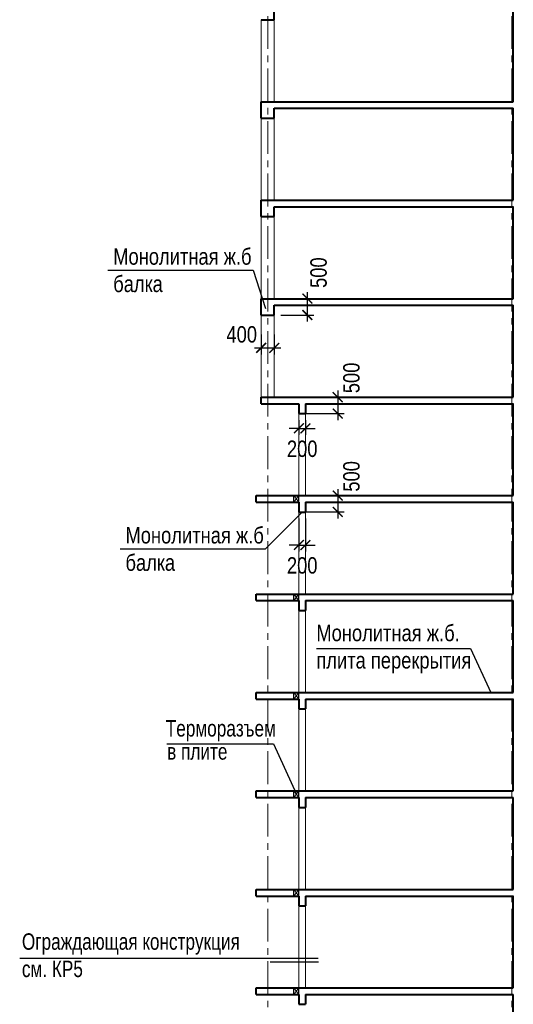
# Model space of a CAD drawing. Header units: millimetres. Extents: x 65947 to 286954, y -29687 to 89113.
# Tile 8 of 25: x 109219 to 124265, y 28041 to 58041. Entities that reach past the tile are written whole.
import ezdxf

# ---------------------------------------------------------------- set-up
doc = ezdxf.new("R2010")
doc.units = ezdxf.units.MM
doc.linetypes.add('CENTER', pattern=[2, 1.25, -0.25, 0.25, -0.25])
for name, color, linetype, lineweight in [('Оси', 7, 'CENTER', 15), ('перекрытия', 5, 'Continuous', 40), ('СК-050-П(литы перекрытия)', 5, 'Continuous', 40), ('СК-110-О-РАЗМЕРЫ', 7, 'Continuous', 15), ('СК-400-Т(екст)', 7, 'Continuous', 20), ('стены тонкие', 12, 'Continuous', 30)]:
    doc.layers.add(name, color=color, linetype=linetype, lineweight=lineweight)
for name, color, linetype in [('Т-ВЫНОСКИ.АР-061', 7, 'Continuous'), ('текст', 7, 'Continuous'), ('Чертеж и Рисунок', 7, 'Continuous')]:
    doc.layers.add(name, color=color, linetype=linetype)
doc.styles.add('RUSS', font='arial.ttf', dxfattribs={"width": 0.8})
doc.dimstyles.new('100-200', dxfattribs={"dimscale": 0, "dimtxt": 500, "dimasz": 300, "dimexe": 200, "dimexo": 200, "dimgap": 200, "dimtad": 1, "dimdec": 0, "dimzin": 0, "dimdsep": 46, "dimtxsty": 'RUSS', "dimblk": 'ARCHTICK', "dimcen": 0.096, "dimdle": 200, "dimclrd": 7, "dimclre": 7, "dimclrt": 256, "dimadec": 0, "dimazin": 0, "dimtfac": 1, "dimtdec": 0, "dimtmove": 2, "dimatfit": 3, "dimldrblk": 'OBLIQUE', "dimfxl": 1, "dimtolj": 1, "dimtzin": 0, "dimarcsym": 0})

# ---------------------------------------------------------------- blocks, each defined once
blk = doc.blocks.new('_ArchTick')
at = {"color": 0, "linetype": 'ByBlock', "const_width": 0.15}
blk.add_lwpolyline([(-0.5, -0.5), (0.5, 0.5)], dxfattribs=at)
blk = doc.blocks.new('*D80')
at = {"layer": 'Defpoints', "color": 0, "lineweight": 50, "transparency": 16777216}
for p in [(117730, 43541), (117730, 43041), (118913, 43041)]:
    blk.add_point(p, dxfattribs=at)
at = {"layer": 'СК-110-О-РАЗМЕРЫ', "color": 7, "lineweight": -2, "transparency": 16777216}
for p, q in [((117930, 43541), (119113, 43541)), ((118913, 43741), (118913, 42841)), ((117930, 43041), (119113, 43041))]:
    blk.add_line(p, q, dxfattribs=at)
at = {"layer": 'СК-110-О-РАЗМЕРЫ', "color": 7, "lineweight": -2, "transparency": 16777216, "xscale": 300, "yscale": 300, "zscale": 300}
for p, rotation in [((118913, 43541), 90), ((118913, 43041), 270)]:
    blk.add_blockref('_ArchTick', p, dxfattribs=dict(at, rotation=rotation))
at = {"layer": 'СК-110-О-РАЗМЕРЫ', "transparency": 16777216, "insert": (119333, 44126), "char_height": 500, "attachment_point": 5, "rotation": 90, "style": 'RUSS'}
blk.add_mtext('\\A1;500', dxfattribs=at)
blk = doc.blocks.new('_Oblique')
at = {"color": 0, "linetype": 'ByBlock', "lineweight": -2}
blk.add_line((-0.5, -0.5), (0.5, 0.5), dxfattribs=at)
blk = doc.blocks.new('*D81')
at = {"layer": 'Defpoints', "color": 0, "lineweight": 50, "transparency": 16777216}
for p in [(117730, 43041), (117930, 43041), (117930, 42035)]:
    blk.add_point(p, dxfattribs=at)
at = {"layer": 'СК-110-О-РАЗМЕРЫ', "color": 7, "lineweight": -2, "transparency": 16777216}
for p, q in [((117730, 42841), (117730, 41835)), ((117930, 42841), (117930, 41835)), ((117730, 42035), (117430, 42035)), ((117730, 42035), (117930, 42035)), ((117930, 42035), (118230, 42035))]:
    blk.add_line(p, q, dxfattribs=at)
at = {"layer": 'СК-110-О-РАЗМЕРЫ', "color": 7, "lineweight": -2, "transparency": 16777216, "xscale": 300, "yscale": 300, "zscale": 300}
blk.add_blockref('_ArchTick', (117730, 42035), dxfattribs=at)
at = {"layer": 'СК-110-О-РАЗМЕРЫ', "color": 7, "lineweight": -2, "transparency": 16777216, "xscale": 300, "yscale": 300, "zscale": 300, "rotation": 180}
blk.add_blockref('_ArchTick', (117930, 42035), dxfattribs=at)
at = {"layer": 'СК-110-О-РАЗМЕРЫ', "transparency": 16777216, "insert": (117830, 41410), "char_height": 500, "attachment_point": 5, "style": 'RUSS'}
blk.add_mtext('\\A1;200', dxfattribs=at)
blk = doc.blocks.new('*D82')
at = {"layer": 'Defpoints', "color": 0, "lineweight": 50, "transparency": 16777216}
for p in [(116580, 48649), (116980, 48649), (116980, 48043)]:
    blk.add_point(p, dxfattribs=at)
at = {"layer": 'СК-110-О-РАЗМЕРЫ', "color": 7, "lineweight": -2, "transparency": 16777216}
for p, q in [((116580, 48449), (116580, 47843)), ((116980, 48449), (116980, 47843)), ((116380, 48043), (117180, 48043))]:
    blk.add_line(p, q, dxfattribs=at)
at = {"layer": 'СК-110-О-РАЗМЕРЫ', "color": 7, "lineweight": -2, "transparency": 16777216, "xscale": 300, "yscale": 300, "zscale": 300, "rotation": 180}
blk.add_blockref('_ArchTick', (116580, 48043), dxfattribs=at)
at = {"layer": 'СК-110-О-РАЗМЕРЫ', "color": 7, "lineweight": -2, "transparency": 16777216, "xscale": 300, "yscale": 300, "zscale": 300}
blk.add_blockref('_ArchTick', (116980, 48043), dxfattribs=at)
at = {"layer": 'СК-110-О-РАЗМЕРЫ', "transparency": 16777216, "insert": (115987, 48450), "char_height": 500, "attachment_point": 5, "style": 'RUSS'}
blk.add_mtext('\\A1;400', dxfattribs=at)
blk = doc.blocks.new('*D83')
at = {"layer": 'Defpoints', "color": 0, "lineweight": 50, "transparency": 16777216}
for p in [(116980, 49541), (117989, 49541), (116980, 49041)]:
    blk.add_point(p, dxfattribs=at)
at = {"layer": 'СК-110-О-РАЗМЕРЫ', "color": 7, "lineweight": -2, "transparency": 16777216}
for p, q in [((117180, 49541), (118189, 49541)), ((117989, 48841), (117989, 49741)), ((117180, 49041), (118189, 49041))]:
    blk.add_line(p, q, dxfattribs=at)
at = {"layer": 'СК-110-О-РАЗМЕРЫ', "color": 7, "lineweight": -2, "transparency": 16777216, "xscale": 300, "yscale": 300, "zscale": 300}
for p, rotation in [((117989, 49541), 90), ((117989, 49041), 270)]:
    blk.add_blockref('_ArchTick', p, dxfattribs=dict(at, rotation=rotation))
at = {"layer": 'СК-110-О-РАЗМЕРЫ', "transparency": 16777216, "insert": (118331, 50333), "char_height": 500, "attachment_point": 5, "rotation": 90, "style": 'RUSS'}
blk.add_mtext('\\A1;500', dxfattribs=at)
blk = doc.blocks.new('*D89')
at = {"layer": 'Defpoints', "color": 0, "lineweight": 50, "transparency": 16777216}
for p in [(117730, 46541), (117730, 46041), (118913, 46041)]:
    blk.add_point(p, dxfattribs=at)
at = {"layer": 'СК-110-О-РАЗМЕРЫ', "color": 7, "lineweight": -2, "transparency": 16777216}
for p, q in [((117930, 46541), (119113, 46541)), ((118913, 46741), (118913, 45841)), ((117930, 46041), (119113, 46041))]:
    blk.add_line(p, q, dxfattribs=at)
at = {"layer": 'СК-110-О-РАЗМЕРЫ', "color": 7, "lineweight": -2, "transparency": 16777216, "xscale": 300, "yscale": 300, "zscale": 300}
for p, rotation in [((118913, 46541), 90), ((118913, 46041), 270)]:
    blk.add_blockref('_ArchTick', p, dxfattribs=dict(at, rotation=rotation))
at = {"layer": 'СК-110-О-РАЗМЕРЫ', "transparency": 16777216, "insert": (119333, 47126), "char_height": 500, "attachment_point": 5, "rotation": 90, "style": 'RUSS'}
blk.add_mtext('\\A1;500', dxfattribs=at)
blk = doc.blocks.new('*D90')
at = {"layer": 'Defpoints', "color": 0, "lineweight": 50, "transparency": 16777216}
for p in [(117730, 46041), (117930, 46041), (117930, 45589)]:
    blk.add_point(p, dxfattribs=at)
at = {"layer": 'СК-110-О-РАЗМЕРЫ', "color": 7, "lineweight": -2, "transparency": 16777216}
for p, q in [((117730, 45841), (117730, 45389)), ((117930, 45841), (117930, 45389)), ((117730, 45589), (117430, 45589)), ((117730, 45589), (117930, 45589)), ((117930, 45589), (118230, 45589))]:
    blk.add_line(p, q, dxfattribs=at)
at = {"layer": 'СК-110-О-РАЗМЕРЫ', "color": 7, "lineweight": -2, "transparency": 16777216, "xscale": 300, "yscale": 300, "zscale": 300}
blk.add_blockref('_ArchTick', (117730, 45589), dxfattribs=at)
at = {"layer": 'СК-110-О-РАЗМЕРЫ', "color": 7, "lineweight": -2, "transparency": 16777216, "xscale": 300, "yscale": 300, "zscale": 300, "rotation": 180}
blk.add_blockref('_ArchTick', (117930, 45589), dxfattribs=at)
at = {"layer": 'СК-110-О-РАЗМЕРЫ', "transparency": 16777216, "insert": (117830, 44964), "char_height": 500, "attachment_point": 5, "style": 'RUSS'}
blk.add_mtext('\\A1;200', dxfattribs=at)

msp = doc.modelspace()

# ---------------------------------------------------------------- linework, layer by layer
at = {"layer": 'Оси', "color": 2, "ltscale": 800}
for p, q in [((116780.3, 78950.5), (116780.3, -6338.1)), ((124215.3, 78950.5), (124215.3, -6338.1))]:
    msp.add_line(p, q, dxfattribs=at)
at = {"layer": 'перекрытия'}
for p, q in [((116980.3, 58040.7), (116980.3, 58340.7)), ((116580.3, 58040.7), (116980.3, 58040.7)), ((116580.3, 55540.7), (124265.3, 55540.7)), ((116580.3, 55040.7), (116580.3, 55540.7)), ((116980.3, 55340.7), (124265.3, 55340.7)), ((116980.3, 55040.7), (116980.3, 55340.7)), ((116580.3, 55040.7), (116980.3, 55040.7)), ((116580.3, 52540.7), (124265.3, 52540.7)), ((116580.3, 52040.7), (116580.3, 52540.7)), ((116980.3, 52340.7), (124265.3, 52340.7)), ((116980.3, 52040.7), (116980.3, 52340.7)), ((116580.3, 52040.7), (116980.3, 52040.7)), ((116580.3, 49540.7), (124265.3, 49540.7)), ((116580.3, 49040.7), (116580.3, 49540.7)), ((116980.3, 49340.7), (124265.3, 49340.7)), ((116980.3, 49040.7), (116980.3, 49340.7)), ((116580.3, 49040.7), (116980.3, 49040.7)), ((116580.3, 46540.7), (124265.3, 46540.7)), ((116580.3, 46340.7), (116580.3, 46540.7)), ((116580.3, 46340.7), (117730.3, 46340.7)), ((117730.3, 46340.7), (117730.3, 46040.7)), ((117930.3, 46340.7), (117930.3, 46040.7)), ((117930.3, 46340.7), (124265.3, 46340.7)), ((117730.3, 46040.7), (117930.3, 46040.7)), ((116430.3, 43540.7), (124265.3, 43540.7)), ((116430.3, 43340.7), (116430.3, 43540.7)), ((116430.3, 43340.7), (117730.3, 43340.7)), ((117730.3, 43340.7), (117730.3, 43040.7)), ((117930.3, 43340.7), (117930.3, 43040.7)), ((117930.3, 43340.7), (124265.3, 43340.7)), ((117730.3, 43040.7), (117930.3, 43040.7)), ((116430.3, 40540.7), (124265.3, 40540.7)), ((116430.3, 40340.7), (116430.3, 40540.7)), ((116430.3, 40340.7), (117730.3, 40340.7)), ((117730.3, 40340.7), (117730.3, 40040.7)), ((117930.3, 40340.7), (117930.3, 40040.7)), ((117930.3, 40340.7), (124265.3, 40340.7)), ((117730.3, 40040.7), (117930.3, 40040.7)), ((116430.3, 37540.7), (124265.3, 37540.7)), ((116430.3, 37340.7), (116430.3, 37540.7)), ((116430.3, 37340.7), (117730.3, 37340.7)), ((117730.3, 37340.7), (117730.3, 37040.7)), ((117930.3, 37340.7), (117930.3, 37040.7)), ((117930.3, 37340.7), (124265.3, 37340.7)), ((117730.3, 37040.7), (117930.3, 37040.7)), ((116430.3, 34540.7), (124265.3, 34540.7)), ((116430.3, 34340.7), (116430.3, 34540.7)), ((116430.3, 34340.7), (117730.3, 34340.7)), ((117730.3, 34340.7), (117730.3, 34040.7)), ((117930.3, 34340.7), (117930.3, 34040.7)), ((117930.3, 34340.7), (124265.3, 34340.7)), ((117730.3, 34040.7), (117930.3, 34040.7)), ((116430.3, 31540.7), (124265.3, 31540.7)), ((116430.3, 31340.7), (116430.3, 31540.7)), ((116430.3, 31340.7), (117730.3, 31340.7)), ((117730.3, 31340.7), (117730.3, 31040.7)), ((117930.3, 31340.7), (117930.3, 31040.7)), ((117930.3, 31340.7), (124265.3, 31340.7)), ((117730.3, 31040.7), (117930.3, 31040.7)), ((116430.3, 28540.7), (124265.3, 28540.7)), ((116430.3, 28340.7), (116430.3, 28540.7)), ((116430.3, 28340.7), (117730.3, 28340.7)), ((117730.3, 28340.7), (117730.3, 28040.7)), ((117930.3, 28340.7), (117930.3, 28040.7)), ((117930.3, 28340.7), (124265.3, 28340.7)), ((117730.3, 28040.7), (117930.3, 28040.7))]:
    msp.add_line(p, q, dxfattribs=at)
at = {"layer": 'перекрытия', "lineweight": 30}
for p, q in [((117580.3, 43340.7), (117580.3, 43540.7)), ((117730.3, 43340.7), (117730.3, 43540.7)), ((117580.3, 40340.7), (117580.3, 40540.7)), ((117730.3, 40340.7), (117730.3, 40540.7)), ((117580.3, 37340.7), (117580.3, 37540.7)), ((117730.3, 37340.7), (117730.3, 37540.7)), ((117580.3, 34340.7), (117580.3, 34540.7)), ((117730.3, 34340.7), (117730.3, 34540.7)), ((117580.3, 31340.7), (117580.3, 31540.7)), ((117730.3, 31340.7), (117730.3, 31540.7)), ((117580.3, 28340.7), (117580.3, 28540.7)), ((117730.3, 28340.7), (117730.3, 28540.7))]:
    msp.add_line(p, q, dxfattribs=at)
at = {"layer": 'СК-050-П(литы перекрытия)', "lineweight": 20}
for p, q in [((116580.3, 58040.7), (116580.3, 55540.7)), ((116980.3, 58040.7), (116980.3, 55540.7)), ((116580.3, 55040.7), (116580.3, 52540.7)), ((116980.3, 55040.7), (116980.3, 52540.7)), ((116580.3, 52040.7), (116580.3, 49540.7)), ((116980.3, 52040.7), (116980.3, 49540.7)), ((116580.3, 49040.7), (116580.3, 46540.7)), ((116980.3, 49040.7), (116980.3, 46540.7)), ((117730.3, 46340.7), (117730.3, 43540.7)), ((117930.3, 46340.7), (117930.3, 43540.7)), ((117580.3, 43540.7), (117730.3, 43340.7)), ((117730.3, 43540.7), (117580.3, 43340.7)), ((117730.3, 43040.7), (117730.3, 40540.7)), ((117930.3, 43040.7), (117930.3, 40540.7)), ((117580.3, 40540.7), (117730.3, 40340.7)), ((117730.3, 40540.7), (117580.3, 40340.7)), ((117730.3, 40040.7), (117730.3, 37540.7)), ((117930.3, 40040.7), (117930.3, 37540.7)), ((117580.3, 37540.7), (117730.3, 37340.7)), ((117730.3, 37540.7), (117580.3, 37340.7)), ((117730.3, 37040.7), (117730.3, 34540.7)), ((117930.3, 37040.7), (117930.3, 34540.7)), ((117580.3, 34540.7), (117730.3, 34340.7)), ((117730.3, 34540.7), (117580.3, 34340.7)), ((117730.3, 34040.7), (117730.3, 31540.7)), ((117930.3, 34040.7), (117930.3, 31540.7)), ((117580.3, 31540.7), (117730.3, 31340.7)), ((117730.3, 31540.7), (117580.3, 31340.7)), ((117730.3, 31040.7), (117730.3, 28540.7)), ((117930.3, 31040.7), (117930.3, 28540.7)), ((117580.3, 28540.7), (117730.3, 28340.7)), ((117730.3, 28540.7), (117580.3, 28340.7))]:
    msp.add_line(p, q, dxfattribs=at)
at = {"layer": 'стены тонкие', "lineweight": 40}
for p, q in [((124265.3, 55540.7), (124265.3, 58343.9)), ((124265.3, 52540.7), (124265.3, 55343.9)), ((124265.3, 49540.7), (124265.3, 52343.9)), ((124265.3, 46540.7), (124265.3, 49343.9)), ((124265.3, 43540.7), (124265.3, 46343.9)), ((124265.3, 40540.7), (124265.3, 43343.9)), ((124265.3, 37540.7), (124265.3, 40343.9)), ((124265.3, 34540.7), (124265.3, 37343.9)), ((124265.3, 31540.7), (124265.3, 34343.9)), ((124265.3, 28540.7), (124265.3, 31343.9)), ((124265.3, 25540.7), (124265.3, 28343.9))]:
    msp.add_line(p, q, dxfattribs=at)
at = {"layer": 'Т-ВЫНОСКИ.АР-061', "color": 7, "linetype": 'Continuous', "lineweight": 30}
msp.add_line((118330.2, 29321.4), (116856.4, 29321.4), dxfattribs=at)
at = {"layer": 'текст'}
for p, q in [((111906, 50410.5), (116336.6, 50410.5)), ((116336.6, 50410.5), (116714.4, 49241.4)), ((116710.6, 41917.8), (117830.3, 43040.7)), ((112280, 41917.8), (116710.6, 41917.8)), ((118261.6, 38886.7), (122960, 38886.7)), ((122960, 38886.7), (123575.2, 37540.7)), ((113701.2, 35976.8), (116955.3, 35976.8)), ((116955.3, 35976.8), (117656.5, 34443.3))]:
    msp.add_line(p, q, dxfattribs=at)
at = {"layer": 'Чертеж и Рисунок', "linetype": 'Continuous'}
msp.add_line((118315.1, 29435.7), (109219.1, 29435.7), dxfattribs=at)

# ---------------------------------------------------------------- texts
at = {"layer": 'СК-400-Т(екст)', "color": 7, "style": 'RUSS', "width": 0.75}
for s, p in [('Терморазъем', (113671.6, 36199.5)), ('в плите', (113713.9, 35494.7))]:
    msp.add_text(s, height=500, dxfattribs=at).set_placement(p)
at = {"layer": 'СК-400-Т(екст)', "color": 7, "char_height": 500, "attachment_point": 1, "style": 'RUSS'}
for s, insert, width in [('Монолитная ж.б балка', (112069.9, 51075.2), 4955.497), ('Монолитная ж.б балка', (112443.9, 42582.5), 4955.497), ('Монолитная ж.б. плита перекрытия', (118261.6, 39604.9), 4955.497), ('{\\W0.75;Ограждающая конструкция\\Pсм. КР5}', (109287.1, 30203), 8589.498)]:
    msp.add_mtext(s, dxfattribs=dict(at, insert=insert, width=width))

# ---------------------------------------------------------------- dimensions: what is measured, and where the dimension line sits
at = {"layer": 'СК-110-О-РАЗМЕРЫ'}
for base, p1, p2, picture, middle in [((117989.1, 49540.7), (116980.3, 49040.7), (116980.3, 49540.7), '*D83', (118330.7, 50333.2)), ((118912.9, 46040.7), (117730.3, 46540.7), (117730.3, 46040.7), '*D89', (119332.5, 47126)), ((118912.9, 43040.7), (117730.3, 43540.7), (117730.3, 43040.7), '*D80', (119332.5, 44126))]:
    dim = msp.add_linear_dim(base=base, p1=p1, p2=p2, angle=90, dimstyle='100-200', override={"dimscale": 1}, dxfattribs=at)
    dim.commit()
    dim.dimension.update_dxf_attribs({"geometry": picture, "text_midpoint": middle, "dimtype": 160})
for base, p1, p2, picture, middle in [((116980.3, 48042.9), (116580.3, 48648.7), (116980.3, 48648.7), '*D82', (115987, 48450.2)), ((117930.3, 45589.3), (117730.3, 46040.7), (117930.3, 46040.7), '*D90', (117830.3, 44964.3)), ((117930.3, 42035), (117730.3, 43040.7), (117930.3, 43040.7), '*D81', (117830.3, 41410))]:
    dim = msp.add_linear_dim(base=base, p1=p1, p2=p2, dimstyle='100-200', override={"dimscale": 1}, dxfattribs=at)
    dim.commit()
    dim.dimension.update_dxf_attribs({"geometry": picture, "text_midpoint": middle, "dimtype": 160})

doc.saveas('drawing.dxf')
